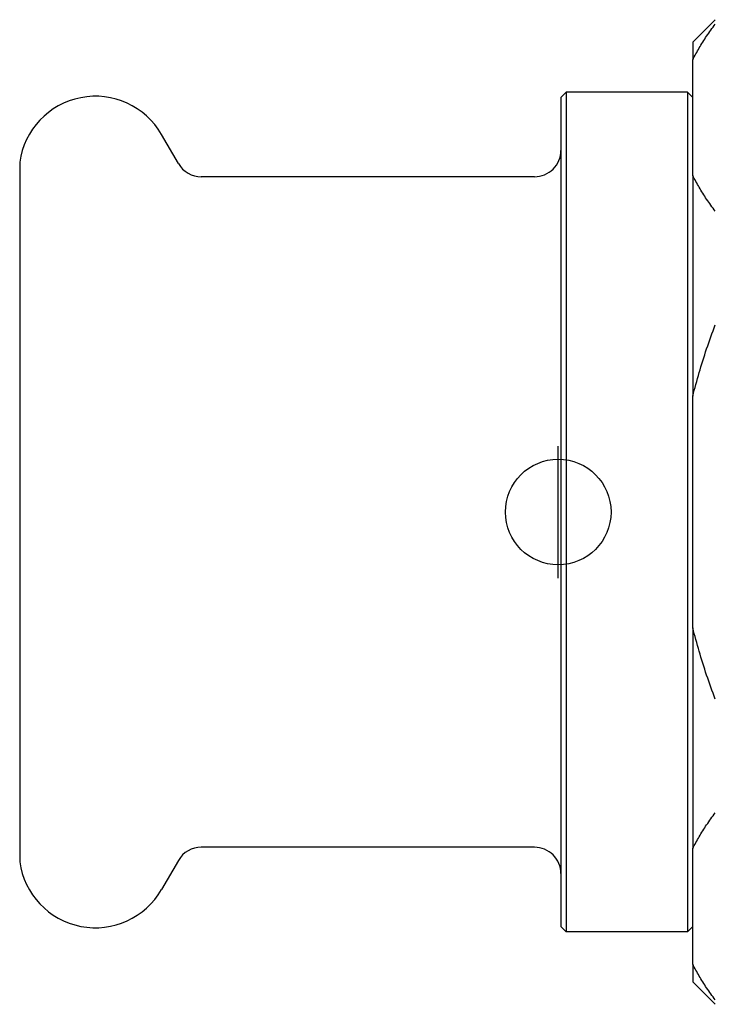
# Model space of a CAD drawing. Header units: millimetres. Extents: x -36 to 3560, y 57 to 354.
# Tile 1 of 6: x 168 to 194, y 203 to 241. Entities that reach past the tile are written whole.
import ezdxf

# ---------------------------------------------------------------- set-up
doc = ezdxf.new("R2010")
doc.units = ezdxf.units.MM
doc.layers.add('DETAIL', color=2, linetype='Continuous')
doc.layers.add('ORIGIN', color=6, linetype='Continuous')

msp = doc.modelspace()

# ---------------------------------------------------------------- linework, layer by layer
at = {"layer": 'DETAIL'}
for p, q in [((193.122, 239.806), (193.972, 240.656)), ((193.122, 239.806), (193.122, 239.141)), ((193.122, 234.75), (193.122, 239.141)), ((188.122, 237.706), (188.322, 237.906)), ((188.122, 237.706), (188.122, 206.306)), ((188.322, 237.906), (188.322, 206.106)), ((192.923, 237.906), (188.322, 237.906)), ((192.923, 237.906), (192.923, 206.106)), ((193.122, 237.706), (192.923, 237.906)), ((173.634, 235.206), (172.997, 236.309)), ((167.622, 235.256), (167.622, 208.756)), ((187.123, 234.706), (174.5, 234.706)), ((193.122, 234.75), (193.122, 226.397)), ((193.122, 217.616), (193.122, 226.397)), ((193.122, 217.616), (193.122, 209.263)), ((187.123, 209.306), (174.5, 209.306)), ((193.122, 204.872), (193.122, 209.263)), ((173.634, 208.806), (172.997, 207.704)), ((188.122, 206.306), (188.322, 206.106)), ((193.122, 206.306), (192.923, 206.106)), ((192.923, 206.106), (188.322, 206.106)), ((193.122, 204.872), (193.122, 204.206)), ((193.122, 204.206), (193.972, 203.356))]:
    msp.add_line(p, q, dxfattribs=at)
at = {"layer": 'DETAIL', "flags": 128}
for points in [[(193.122, 239.141), (193.15, 239.196), (193.178, 239.251), (193.207, 239.307), (193.237, 239.362), (193.267, 239.417), (193.298, 239.473), (193.33, 239.529), (193.362, 239.584), (193.395, 239.64), (193.429, 239.696), (193.463, 239.752), (193.498, 239.808), (193.534, 239.865), (193.57, 239.921), (193.607, 239.977), (193.645, 240.034), (193.684, 240.09), (193.723, 240.147), (193.763, 240.204), (193.803, 240.261), (193.844, 240.318), (193.886, 240.375), (193.929, 240.433), (193.972, 240.49)], [(193.972, 233.401), (193.929, 233.458), (193.886, 233.515), (193.844, 233.573), (193.803, 233.63), (193.763, 233.687), (193.723, 233.743), (193.684, 233.8), (193.645, 233.857), (193.607, 233.913), (193.57, 233.97), (193.534, 234.026), (193.498, 234.082), (193.463, 234.138), (193.429, 234.194), (193.395, 234.25), (193.362, 234.306), (193.33, 234.362), (193.298, 234.417), (193.267, 234.473), (193.237, 234.529), (193.207, 234.584), (193.178, 234.639), (193.15, 234.695), (193.122, 234.75)], [(193.122, 226.397), (193.15, 226.507), (193.178, 226.618), (193.207, 226.729), (193.237, 226.84), (193.267, 226.951), (193.298, 227.062), (193.33, 227.173), (193.362, 227.285), (193.395, 227.396), (193.429, 227.508), (193.463, 227.62), (193.498, 227.732), (193.534, 227.845), (193.57, 227.957), (193.607, 228.07), (193.645, 228.183), (193.684, 228.296), (193.723, 228.41), (193.763, 228.524), (193.803, 228.638), (193.844, 228.752), (193.886, 228.866), (193.929, 228.981), (193.972, 229.096)], [(193.972, 214.917), (193.929, 215.032), (193.886, 215.147), (193.844, 215.261), (193.803, 215.375), (193.763, 215.489), (193.723, 215.603), (193.684, 215.716), (193.645, 215.829), (193.607, 215.942), (193.57, 216.055), (193.534, 216.168), (193.498, 216.28), (193.463, 216.392), (193.429, 216.504), (193.395, 216.616), (193.362, 216.728), (193.33, 216.839), (193.298, 216.951), (193.267, 217.062), (193.237, 217.173), (193.207, 217.284), (193.178, 217.395), (193.15, 217.505), (193.122, 217.616)], [(193.122, 209.263), (193.15, 209.318), (193.178, 209.373), (193.207, 209.429), (193.237, 209.484), (193.267, 209.54), (193.298, 209.595), (193.33, 209.651), (193.362, 209.707), (193.395, 209.762), (193.429, 209.818), (193.463, 209.874), (193.498, 209.93), (193.534, 209.987), (193.57, 210.043), (193.607, 210.099), (193.645, 210.156), (193.684, 210.212), (193.723, 210.269), (193.763, 210.326), (193.803, 210.383), (193.844, 210.44), (193.886, 210.497), (193.929, 210.555), (193.972, 210.612)], [(193.972, 203.523), (193.929, 203.58), (193.886, 203.637), (193.844, 203.695), (193.803, 203.752), (193.763, 203.809), (193.723, 203.866), (193.684, 203.922), (193.645, 203.979), (193.607, 204.035), (193.57, 204.092), (193.534, 204.148), (193.498, 204.204), (193.463, 204.26), (193.429, 204.316), (193.395, 204.372), (193.362, 204.428), (193.33, 204.484), (193.298, 204.54), (193.267, 204.595), (193.237, 204.651), (193.207, 204.706), (193.178, 204.762), (193.15, 204.817), (193.122, 204.872)]]:
    msp.add_lwpolyline(points, dxfattribs=at)
at = {"layer": 'DETAIL'}
for centre, radius, start, end in [((170.49, 234.861), 2.895, 101.0816, 172.16), ((170.49, 234.861), 2.895, 30.0001, 101.0807), ((187.123, 235.706), 1, 269.9971, 0), ((174.5, 235.706), 1, 210.0009, 270.0148), ((174.5, 208.307), 1, 89.9852, 149.9991), ((187.123, 208.306), 1, 0, 90.0029), ((170.49, 209.151), 2.895, 187.84, 258.9184), ((170.49, 209.151), 2.895, 258.9193, 329.9999)]:
    msp.add_arc(centre, radius, start, end, dxfattribs=at)
at = {"layer": 'ORIGIN'}
msp.add_line((188.022, 219.506), (188.022, 224.506), dxfattribs=at)
msp.add_circle((188.022, 222.006), 2, dxfattribs=at)

doc.saveas('drawing.dxf')
